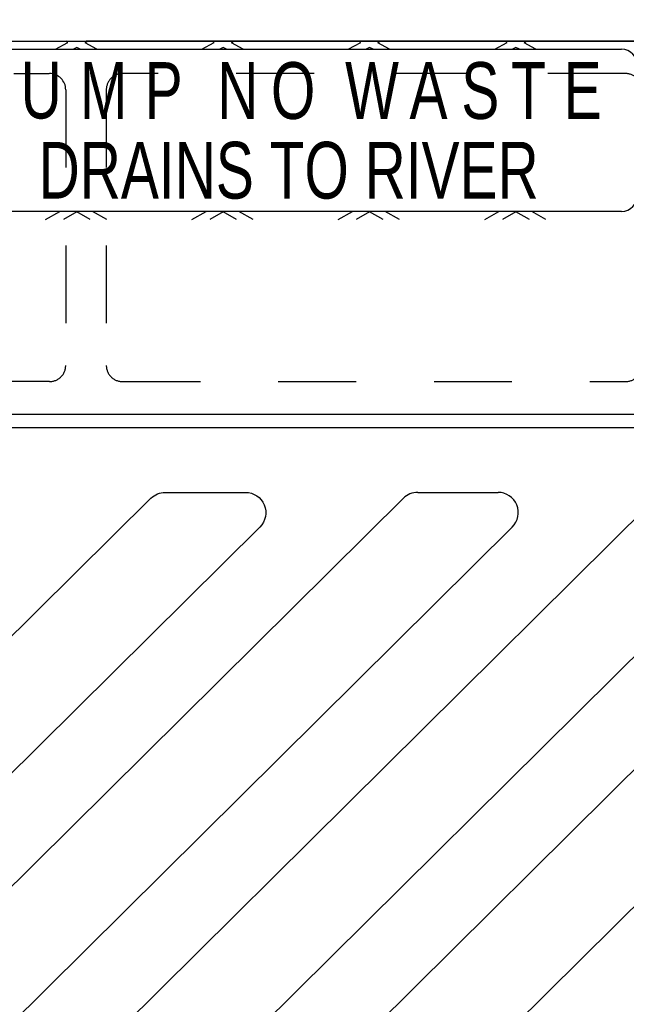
# Model space of a CAD drawing. Header units: feet. Extents: x 6 to 219, y -22 to 30.
# Tile 15 of 46: x 164.496 to 165.275, y 21.756 to 23.021. Entities that reach past the tile are written whole.
import ezdxf
from ezdxf.enums import TextEntityAlignment as Align

# ---------------------------------------------------------------- set-up
doc = ezdxf.new("R2010")
doc.units = ezdxf.units.FT
doc.header["$MEASUREMENT"] = 0
doc.linetypes.add('F', pattern=[0.15, 0.1, -0.05])
doc.layers.add('HATCH', color=247, linetype='Continuous')
doc.layers.add('P-HATCH', color=247, linetype='Continuous')
doc.styles.add('HOLLOW', font='HOLLOW', dxfattribs={"width": 0.8})

msp = doc.modelspace()

# ---------------------------------------------------------------- hatches: boundary and pattern name
at = {"layer": 'P-HATCH', "linetype": 'Continuous'}
h = msp.add_hatch(dxfattribs=at)
h.set_pattern_fill('AR-CONC', color=256, scale=0.025)
h.set_pattern_definition([(50, (-24.566, 3.62445), (0.17931505, -0.01568803), [0.01875, -0.20625]), (355, (-24.566, 3.62445), (-0.03468783, 0.18804803), [0.015, -0.165]), (100.45144, (-24.55106, 3.62314), (0.14462721, 0.17236), [0.01593505, -0.17528553]), (46.1842, (-24.566, 3.67445), (0.26681033, -0.04137982), [0.028125, -0.309375]), (96.63564, (-24.54377, 3.671), (0.2336655, 0.24352965), [0.0239026, -0.26292844]), (351.18416, (-24.566, 3.67445), (0.2336655, 0.24352965), [0.0225, -0.2475]), (21, (-24.541, 3.66195), (0.14922676, -0.10065472), [0.01875, -0.20625]), (326, (-24.541, 3.66195), (0.06082883, 0.18128751), [0.015, -0.165]), (71.45144, (-24.52857, 3.65356), (0.2100556, 0.08063279), [0.01593505, -0.17528553]), (37.5, (-24.566, 3.62445), (0.003039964, 0.083223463), [0, -0.163, 0, -0.1675, 0, -0.165625]), (7.5, (-24.566, 3.62445), (0.065767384, 0.09860293), [0, -0.0955, 0, -0.15925, 0, -0.063125]), (327.5, (-24.62175, 3.62445), (0.13345561, -0.005638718), [0, -0.0625, 0, -0.195, 0, -0.25875]), (317.5, (-24.64675, 3.62445), (0.14579654, 0.025026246), [0, -0.08125, 0, -0.1295, 0, -0.18375])])
edge = h.paths.add_edge_path()
edge.add_line((166.58133, 23.48532), (162.58133, 23.48532))
edge.add_line((162.58133, 23.48532), (162.58133, 23.04981))
edge.add_line((162.58133, 23.04981), (162.7888, 23.04981))
edge.add_line((162.7888, 23.04981), (162.7888, 23.07076))
edge.add_arc((162.99617, 23.07076), 0.20737, 90.48737, 180, ccw=False)
edge.add_line((162.99441, 23.27812), (166.16296, 23.27812))
edge.add_arc((166.16383, 23.06811), 0.21002, 0.72352, 90.23903, ccw=False)
edge.add_line((166.37383, 23.07076), (166.37383, 23.04981))
edge.add_line((166.37383, 23.04981), (166.58133, 23.04981))
edge.add_line((166.58133, 23.04981), (166.58133, 23.48532))
edge = h.paths.add_edge_path()
edge.add_line((165.998, 20.69479), (166.08133, 20.48532))
edge.add_line((166.08133, 20.48532), (166.58133, 20.48532))
edge.add_line((166.58133, 20.48532), (166.58133, 20.92379))
edge.add_line((166.58133, 20.92379), (166.37383, 20.92379))
edge.add_line((166.37383, 20.92379), (166.37383, 20.91182))
edge.add_arc((166.16075, 20.90787), 0.21312, -88.93519, 1.06192, ccw=False)
edge.add_line((166.16471, 20.69479), (165.998, 20.69479))
edge = h.paths.add_edge_path()
edge.add_line((163.08133, 20.48532), (163.16466, 20.69479))
edge.add_line((163.16466, 20.69479), (163.00587, 20.69479))
edge.add_arc((163.0019, 20.90789), 0.21314, 181.06685, 271.06685, ccw=False)
edge.add_line((162.7888, 20.90392), (162.7888, 20.9231))
edge.add_line((162.7888, 20.9231), (162.58133, 20.9231))
edge.add_line((162.58133, 20.9231), (162.58133, 20.48532))
edge.add_line((162.58133, 20.48532), (163.08133, 20.48532))

# ---------------------------------------------------------------- linework, layer by layer
at = {"layer": 'HATCH'}
for p, q in [((163.05007, 22.99362), (166.11257, 22.99362)), ((164.54226, 22.98317), (164.5581, 22.99208)), ((164.5581, 22.99208), (164.55537, 22.99362)), ((164.58375, 22.99362), (164.58018, 22.99161)), ((164.59519, 22.98317), (164.58018, 22.99161)), ((164.73017, 22.98317), (164.74601, 22.99208)), ((164.74601, 22.99208), (164.74328, 22.99362)), ((164.77167, 22.99362), (164.7681, 22.99161)), ((164.7831, 22.98317), (164.7681, 22.99161)), ((164.91809, 22.98317), (164.93393, 22.99208)), ((164.93393, 22.99208), (164.9312, 22.99362)), ((164.95958, 22.99362), (164.95601, 22.99161)), ((164.97101, 22.98317), (164.95601, 22.99161)), ((165.106, 22.98317), (165.12184, 22.99208)), ((165.12184, 22.99208), (165.11911, 22.99362)), ((165.14749, 22.99362), (165.14393, 22.99161)), ((165.15893, 22.98317), (165.14393, 22.99161)), ((163.89382, 22.98317), (165.26882, 22.98317)), ((164.56956, 22.98564), (164.56518, 22.98317)), ((164.57394, 22.98317), (164.56956, 22.98564)), ((164.75747, 22.98564), (164.7531, 22.98317)), ((164.76185, 22.98317), (164.75747, 22.98564)), ((164.94539, 22.98564), (164.94101, 22.98317)), ((164.94977, 22.98317), (164.94539, 22.98564)), ((165.1333, 22.98564), (165.12892, 22.98317)), ((165.13768, 22.98317), (165.1333, 22.98564)), ((165.26882, 22.77484), (163.89382, 22.77484)), ((164.52941, 22.76454), (164.54771, 22.77484)), ((164.56956, 22.77423), (164.55233, 22.76454)), ((164.58679, 22.76454), (164.56956, 22.77423)), ((164.60804, 22.76454), (164.58973, 22.77484)), ((164.71732, 22.76454), (164.73563, 22.77484)), ((164.75747, 22.77423), (164.74025, 22.76454)), ((164.7747, 22.76454), (164.75747, 22.77423)), ((164.79595, 22.76454), (164.77764, 22.77484)), ((164.90524, 22.76454), (164.92354, 22.77484)), ((164.94539, 22.77423), (164.92816, 22.76454)), ((164.96262, 22.76454), (164.94539, 22.77423)), ((164.98386, 22.76454), (164.96556, 22.77484)), ((165.09315, 22.76454), (165.11146, 22.77484)), ((165.1333, 22.77423), (165.11607, 22.76454)), ((165.15053, 22.76454), (165.1333, 22.77423)), ((165.17178, 22.76454), (165.15347, 22.77484)), ((163.05007, 22.51445), (166.11257, 22.51445))]:
    msp.add_line(p, q, dxfattribs=at)
at = {"layer": 'HATCH', "linetype": 'Continuous'}
for p, q in [((163.1946, 22.4971), (165.96804, 22.4971)), ((165.00713, 22.41376), (165.11025, 22.41376)), ((163.71779, 21.14572), (164.98879, 22.40621)), ((164.04188, 21.14572), (165.31288, 22.40621)), ((164.36597, 21.14572), (165.63697, 22.40621)), ((163.85774, 21.10889), (165.12858, 22.36923)), ((164.18183, 21.10889), (165.45268, 22.36923)), ((164.50592, 21.10889), (165.77677, 22.36923))]:
    msp.add_line(p, q, dxfattribs=at)
for points in [[(163.07823, 22.99362), (164.58132, 22.99362)], [(166.08441, 22.99362), (164.58132, 22.99362)]]:
    msp.add_lwpolyline(points, dxfattribs=at)
at = {"layer": 'HATCH', "linetype": 'F'}
msp.add_lwpolyline([(164.53445, 22.95195, -0.4142132), (164.55528, 22.93112), (164.55528, 22.57695, -0.4142136), (164.53445, 22.55612), (163.88861, 22.55612, -0.4142136), (163.86778, 22.57695), (163.86778, 22.93112, -0.4142136), (163.88861, 22.95195), (164.53406, 22.95195)], format="xyb", dxfattribs=at)
msp.add_lwpolyline([(164.60736, 22.93112), (164.60736, 22.57695, 0.4142136), (164.6282, 22.55612), (165.27403, 22.55612, 0.4142136), (165.29486, 22.57695), (165.29486, 22.93112, 0.4142136), (165.27403, 22.95195), (164.6282, 22.95195, 0.4142136)], format="xyb", close=True, dxfattribs=at)
at = {"layer": 'HATCH', "linetype": 'Continuous'}
msp.add_lwpolyline([(163.51524, 21.10126), (163.41212, 21.10126, -0.6681786), (163.3937, 21.14572), (164.6647, 22.40621, -0.1978342), (164.68304, 22.41376), (164.78616, 22.41376, -0.6696802), (164.80449, 22.36923), (163.53365, 21.10889, -0.1989124)], format="xyb", close=True, dxfattribs=at)
at = {"layer": 'HATCH'}
for centre, start, end in [((165.26882, 22.96234), 0, 90), ((165.26882, 22.79567), 270, 0)]:
    msp.add_arc(centre, 0.02083, start, end, dxfattribs=at)
at = {"layer": 'HATCH', "linetype": 'Continuous'}
for centre, start, end in [((165.00713, 22.38772), 90, 134.76226), ((165.11025, 22.38772), 314.76226, 90)]:
    msp.add_arc(centre, 0.02604, start, end, dxfattribs=at)

# ---------------------------------------------------------------- texts
at = {"layer": 'HATCH', "style": 'HOLLOW', "width": 0.75}
for s, height, p in [('U', 0.07292, (164.52382, 22.93017)), ('M', 0.07292, (164.60392, 22.93017)), ('P', 0.07292, (164.68099, 22.93017)), ('N', 0.07292, (164.7762, 22.93017)), ('O', 0.07292, (164.84723, 22.93017)), ('W', 0.07292, (164.94849, 22.93017)), ('A', 0.07292, (165.02103, 22.93017)), ('S', 0.07292, (165.08753, 22.93017)), ('T', 0.07292, (165.14949, 22.93017)), ('E', 0.07292, (165.21901, 22.93017)), ('DRAINS TO RIVER', 0.0729167, (164.84148, 22.82779))]:
    msp.add_text(s, height=height, dxfattribs=at).set_placement(p, align=Align.MIDDLE)

doc.saveas('drawing.dxf')
